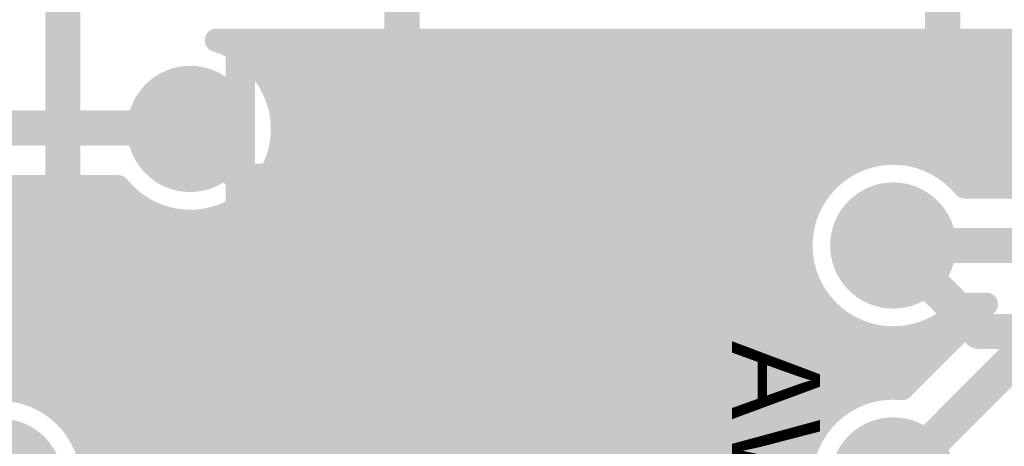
# Model space of a CAD drawing. Extents: x 7.17 to 14.1, y 4 to 11.75.
# Tile 32 of 189: x 7.72 to 8.05, y 7.42 to 7.57. Entities that reach past the tile are written whole.
import ezdxf

# ---------------------------------------------------------------- set-up
doc = ezdxf.new("R2010")
doc.units = 0
doc.layers.get('0').update_dxf_attribs({"linetype": 'CONTINUOUS'})
for name, color, linetype in [('BOTTOMLAYER', 5, 'CONTINUOUS'), ('BOTTOMSOLDER', 6, 'CONTINUOUS'), ('MECHANICAL1', 6, 'CONTINUOUS'), ('TOPLAYER', 1, 'CONTINUOUS'), ('TOPOVERLAY', 2, 'CONTINUOUS'), ('TOPPASTE', 8, 'CONTINUOUS'), ('TOPSOLDER', 216, 'CONTINUOUS')]:
    doc.layers.add(name, color=color, linetype=linetype)

# ---------------------------------------------------------------- blocks, each defined once
blk = doc.blocks.new('PIC16F870_57')
at = {"layer": 'TOPLAYER'}
for points in [[(-0.0399, -0.007082), (0.0401, -0.007082), (-0.0399, 0.006918), (0.0401, 0.006918)], [(-0.0399, -0.032672), (0.0401, -0.032672), (-0.0399, -0.018672), (0.0401, -0.018672)], [(-0.0399, -0.058262), (0.0401, -0.058262), (-0.0399, -0.044262), (0.0401, -0.044262)], [(-0.0399, -0.083852), (0.0401, -0.083852), (-0.0399, -0.069852), (0.0401, -0.069852)], [(-0.0399, -0.109442), (0.0401, -0.109442), (-0.0399, -0.095442), (0.0401, -0.095442)]]:
    blk.add_solid(points, dxfattribs=at)
at = {"layer": 'TOPOVERLAY', "const_width": 0.01}
for points in [[(-0.055, 0.02), (0.095, 0.02)], [(-0.055, -0.355), (-0.055, 0.02)], [(0.155, 0.02), (0.305, 0.02)]]:
    blk.add_lwpolyline(points, dxfattribs=at)
at = {"layer": 'TOPOVERLAY', "const_width": 0.005}
for points in [[(-0.0575, 0.02, 1), (-0.0525, 0.02, 1)], [(-0.0575, 0.02, 1), (-0.0525, 0.02, 1)], [(0.0925, 0.02, 1), (0.0975, 0.02, 1)], [(0.0925, 0.02, 1), (0.0975, 0.02, 1)], [(0.1525, 0.02, 1), (0.1575, 0.02, 1)], [(0.1525, 0.02, 1), (0.1575, 0.02, 1)]]:
    blk.add_lwpolyline(points, format="xyb", close=True, dxfattribs=at)
at = {"layer": 'TOPOVERLAY', "const_width": 0.01}
blk.add_lwpolyline([(0.155, 0.02, -1), (0.095, 0.02)], format="xyb", dxfattribs=at)
at = {"layer": 'TOPPASTE'}
for points in [[(-0.0399, -0.007082), (0.0401, -0.007082), (-0.0399, 0.006918), (0.0401, 0.006918)], [(-0.0399, -0.032672), (0.0401, -0.032672), (-0.0399, -0.018672), (0.0401, -0.018672)], [(-0.0399, -0.058262), (0.0401, -0.058262), (-0.0399, -0.044262), (0.0401, -0.044262)], [(-0.0399, -0.083852), (0.0401, -0.083852), (-0.0399, -0.069852), (0.0401, -0.069852)], [(-0.0399, -0.109442), (0.0401, -0.109442), (-0.0399, -0.095442), (0.0401, -0.095442)]]:
    blk.add_solid(points, dxfattribs=at)
at = {"layer": 'TOPSOLDER'}
for points in [[(-0.0439, -0.011082), (0.0441, -0.011082), (-0.0439, 0.010918), (0.0441, 0.010918)], [(-0.0439, -0.036672), (0.0441, -0.036672), (-0.0439, -0.014672), (0.0441, -0.014672)], [(-0.0439, -0.062262), (0.0441, -0.062262), (-0.0439, -0.040262), (0.0441, -0.040262)], [(-0.0439, -0.087852), (0.0441, -0.087852), (-0.0439, -0.065852), (0.0441, -0.065852)], [(-0.0439, -0.113442), (0.0441, -0.113442), (-0.0439, -0.091442), (0.0441, -0.091442)]]:
    blk.add_solid(points, dxfattribs=at)

msp = doc.modelspace()

# ---------------------------------------------------------------- linework, layer by layer
at = {"layer": 'BOTTOMLAYER'}
for points, const_width in [([(7.506983, 7.160506), (7.906382, 7.559904)], 0.008), ([(7.510519, 7.15697), (7.913453, 7.559904)], 0.008), ([(7.514055, 7.153435), (7.920524, 7.559904)], 0.008), ([(7.51759, 7.149899), (7.927595, 7.559904)], 0.008), ([(7.521126, 7.146363), (7.934666, 7.559904)], 0.008), ([(7.524661, 7.142828), (7.941737, 7.559904)], 0.008), ([(7.528197, 7.139292), (7.948809, 7.559904)], 0.008), ([(7.531732, 7.135757), (7.95588, 7.559904)], 0.008), ([(7.58662, 7.183573), (7.962951, 7.559904)], 0.008), ([(7.600827, 7.19071), (7.970022, 7.559904)], 0.008), ([(7.608571, 7.191382), (7.977093, 7.559904)], 0.008), ([(7.614787, 7.190527), (7.984164, 7.559904)], 0.008), ([(7.620075, 7.188744), (7.991235, 7.559904)], 0.008), ([(7.62466, 7.186258), (7.998306, 7.559904)], 0.008), ([(7.628642, 7.183169), (8.005377, 7.559904)], 0.008), ([(7.632448, 7.179904), (8.012448, 7.559904)], 0.008), ([(7.639519, 7.179904), (8.019519, 7.559904)], 0.008), ([(7.646591, 7.179904), (8.026591, 7.559904)], 0.008), ([(7.653662, 7.179904), (8.033662, 7.559904)], 0.008), ([(7.730634, 7.433654), (7.856884, 7.559904)], 0.008), ([(7.734192, 7.430141), (7.863955, 7.559904)], 0.008), ([(7.737181, 7.426059), (7.871026, 7.559904)], 0.008), ([(7.739555, 7.421362), (7.878097, 7.559904)], 0.008), ([(7.740772, 7.401365), (7.899311, 7.559904)], 0.008), ([(7.7412, 7.415935), (7.885169, 7.559904)], 0.008), ([(7.741854, 7.409518), (7.89224, 7.559904)], 0.008), ([(7.784166, 7.559904), (8.286031, 7.559904)], 0.008), ([(7.790552, 7.557212), (7.793244, 7.559904)], 0.008), ([(7.791396, 7.559904), (7.995111, 7.356189)], 0.008), ([(7.794786, 7.554375), (7.800315, 7.559904)], 0.008), ([(7.798445, 7.550962), (7.807386, 7.559904)], 0.008), ([(7.798467, 7.559904), (7.995376, 7.362995)], 0.008), ([(7.799085, 7.509176), (7.849813, 7.559904)], 0.008), ([(7.801537, 7.546983), (7.814458, 7.559904)], 0.008), ([(7.804025, 7.542401), (7.821529, 7.559904)], 0.008), ([(7.805538, 7.559904), (7.996768, 7.368674)], 0.008), ([(7.805812, 7.537117), (7.8286, 7.559904)], 0.008), ([(7.806011, 7.523173), (7.842742, 7.559904)], 0.008), ([(7.806673, 7.530906), (7.835671, 7.559904)], 0.008), ([(7.812609, 7.559904), (7.998945, 7.373569)], 0.008), ([(7.81968, 7.559904), (8.001761, 7.377824)], 0.008), ([(7.826751, 7.559904), (7.984361, 7.402294)], 0.008), ([(7.833823, 7.559904), (7.983406, 7.410321)], 0.008), ([(7.840894, 7.559904), (7.98412, 7.416678)], 0.008), ([(7.847965, 7.559904), (7.985805, 7.422063)], 0.008), ([(7.855036, 7.559904), (7.988212, 7.426727)], 0.008), ([(7.862107, 7.559904), (7.991231, 7.43078)], 0.008), ([(7.869178, 7.559904), (7.994817, 7.434265)], 0.008), ([(7.876249, 7.559904), (7.998977, 7.437177)], 0.008), ([(7.88332, 7.559904), (8.003761, 7.439463)], 0.008), ([(7.890391, 7.559904), (8.009298, 7.440997)], 0.008), ([(7.897462, 7.559904), (8.015882, 7.441485)], 0.008), ([(7.904534, 7.559904), (7.985357, 7.47908)], 0.008), ([(7.911605, 7.559904), (7.983465, 7.488044)], 0.008), ([(7.918676, 7.559904), (7.983773, 7.494807)], 0.008), ([(7.925747, 7.559904), (7.985191, 7.50046)], 0.008), ([(7.932818, 7.559904), (7.987388, 7.505334)], 0.008), ([(7.939889, 7.559904), (7.990222, 7.509571)], 0.008), ([(7.94696, 7.559904), (7.993632, 7.513232)], 0.008), ([(7.954031, 7.559904), (7.997608, 7.516327)], 0.008), ([(7.961102, 7.559904), (8.002187, 7.518819)], 0.008), ([(7.968173, 7.559904), (8.007468, 7.52061)], 0.008), ([(7.975244, 7.559904), (8.013673, 7.521476)], 0.008), ([(7.982316, 7.559904), (8.021396, 7.520824)], 0.008), ([(7.989387, 7.559904), (8.035205, 7.514086)], 0.008), ([(7.996102, 7.515273), (8.040733, 7.559904)], 0.008), ([(7.996458, 7.559904), (8.046362, 7.51)], 0.008), ([(8.003529, 7.559904), (8.053433, 7.51)], 0.008), ([(8.008804, 7.520904), (8.047804, 7.559904)], 0.008), ([(8.0106, 7.559904), (8.060504, 7.51)], 0.008), ([(8.016434, 7.521463), (8.054875, 7.559904)], 0.008), ([(8.017671, 7.559904), (8.067575, 7.51)], 0.008), ([(8.02259, 7.520548), (8.061946, 7.559904)], 0.008), ([(8.024742, 7.559904), (8.074646, 7.51)], 0.008), ([(8.027836, 7.518723), (8.069017, 7.559904)], 0.008), ([(8.031813, 7.559904), (8.081717, 7.51)], 0.008), ([(8.032387, 7.516203), (8.076088, 7.559904)], 0.008), ([(8.036338, 7.513083), (8.083159, 7.559904)], 0.008), ([(8.038884, 7.559904), (8.088788, 7.51)], 0.008), ([(8.040327, 7.51), (8.090231, 7.559904)], 0.008), ([(8.045955, 7.559904), (8.095859, 7.51)], 0.008), ([(8.047398, 7.51), (8.097302, 7.559904)], 0.008), ([(8.053027, 7.559904), (8.102931, 7.51)], 0.008), ([(8.054469, 7.51), (8.104373, 7.559904)], 0.008), ([(7.805323, 7.538906), (7.997114, 7.347115)], 0.008), ([(7.504904, 7.53), (7.774904, 7.53)], 0.012), ([(7.806687, 7.530471), (8.124378, 7.21278)], 0.008), ([(7.806161, 7.523926), (8.117307, 7.21278)], 0.008), ([(7.804602, 7.518414), (8.110235, 7.21278)], 0.008), ([(7.802295, 7.513649), (8.103164, 7.21278)], 0.008), ([(7.52924, 7.51), (7.750623, 7.51)], 0.008), ([(7.634606, 7.42955), (7.715056, 7.51)], 0.008), ([(7.641677, 7.42955), (7.722127, 7.51)], 0.008), ([(7.648748, 7.42955), (7.729198, 7.51)], 0.008), ([(7.65038, 7.51), (7.721289, 7.439091)], 0.008), ([(7.655819, 7.42955), (7.736269, 7.51)], 0.008), ([(7.657451, 7.51), (7.91345, 7.254002)], 0.008), ([(7.66289, 7.42955), (7.74334, 7.51)], 0.008), ([(7.664522, 7.51), (7.915901, 7.258621)], 0.008), ([(7.669961, 7.42955), (7.750411, 7.51)], 0.008), ([(7.671594, 7.51), (7.918959, 7.262634)], 0.008), ([(7.678665, 7.51), (7.922585, 7.26608)], 0.008), ([(7.685736, 7.51), (7.926785, 7.268951)], 0.008), ([(7.692807, 7.51), (7.931616, 7.271191)], 0.008), ([(7.699878, 7.51), (7.937213, 7.272665)], 0.008), ([(7.706949, 7.51), (7.943888, 7.273061)], 0.008), ([(7.71402, 7.51), (7.95263, 7.27139)], 0.008), ([(7.721091, 7.51), (8.018311, 7.21278)], 0.008), ([(7.728162, 7.51), (8.025382, 7.21278)], 0.008), ([(7.735233, 7.51), (8.032453, 7.21278)], 0.008), ([(7.742305, 7.51), (8.039525, 7.21278)], 0.008), ([(7.749376, 7.51), (8.046596, 7.21278)], 0.008), ([(7.799366, 7.509507), (8.096093, 7.21278)], 0.008), ([(8.03924, 7.51), (8.244904, 7.51)], 0.008), ([(7.660733, 7.179904), (7.989631, 7.508802)], 0.008), ([(7.677033, 7.42955), (7.753942, 7.506459)], 0.008), ([(7.684104, 7.42955), (7.757921, 7.503367)], 0.008), ([(7.726504, 7.436595), (7.795728, 7.505819)], 0.008), ([(7.791795, 7.502936), (8.081951, 7.21278)], 0.008), ([(7.795865, 7.505937), (8.089022, 7.21278)], 0.008), ([(7.701365, 7.43974), (7.762503, 7.500878)], 0.008), ([(7.787111, 7.500549), (8.07488, 7.21278)], 0.008), ([(7.667804, 7.179904), (7.984, 7.4961)], 0.008), ([(7.70974, 7.441044), (7.767787, 7.499092)], 0.008), ([(7.716259, 7.440492), (7.773998, 7.498231)], 0.008), ([(7.721753, 7.438915), (7.781731, 7.498893)], 0.008), ([(7.767209, 7.499237), (8.053667, 7.21278)], 0.008), ([(7.77531, 7.498208), (8.060738, 7.21278)], 0.008), ([(7.781702, 7.498887), (8.067809, 7.21278)], 0.008), ([(8.014904, 7.49), (8.244904, 7.49)], 0.012), ([(7.674875, 7.179904), (7.983441, 7.48847)], 0.008), ([(7.681946, 7.179904), (7.984356, 7.482314)], 0.008), ([(7.689017, 7.179904), (7.986181, 7.477068)], 0.008), ([(7.696088, 7.179904), (7.988701, 7.472517)], 0.008), ([(8.014246, 7.441493), (8.042753, 7.47)], 0.008), ([(8.01797, 7.44135), (8.04662, 7.47)], 0.008), ([(8.03924, 7.47), (8.04662, 7.47)], 0.008), ([(7.703159, 7.179904), (7.991821, 7.468566)], 0.008), ([(8.038136, 7.468728), (8.041742, 7.465122)], 0.008), ([(7.71023, 7.179904), (7.995507, 7.46518)], 0.008), ([(7.717302, 7.179904), (7.999771, 7.462373)], 0.008), ([(8.030238, 7.462484), (8.034671, 7.458051)], 0.008), ([(8.034475, 7.465318), (8.038206, 7.461587)], 0.008), ([(7.724373, 7.179904), (8.004676, 7.460207)], 0.008), ([(8.003984, 7.460453), (8.020529, 7.443909)], 0.008), ([(8.005854, 7.440172), (8.026326, 7.460644)], 0.008), ([(8.014904, 7.41), (8.064904, 7.46)], 0.012), ([(8.025364, 7.460287), (8.031135, 7.454516)], 0.008), ([(7.731444, 7.179904), (8.010368, 7.458828)], 0.008), ([(7.738515, 7.179904), (8.017194, 7.458583)], 0.008), ([(8.012948, 7.458561), (8.024064, 7.447444)], 0.008), ([(8.019711, 7.458869), (8.0276, 7.45098)], 0.008), ([(7.739895, 7.420485), (7.911709, 7.248671)], 0.008), ([(7.745586, 7.179904), (7.984732, 7.41905)], 0.008)]:
    msp.add_lwpolyline(points, dxfattribs=dict(at, const_width=const_width))
for points, const_width in [([(7.782165, 7.559904, 1), (7.786166, 7.559904, 1)], 0.004), ([(7.782165, 7.559904, 1), (7.786166, 7.559904, 1)], 0.004), ([(7.789396, 7.559904, 1), (7.793396, 7.559904, 1)], 0.004), ([(7.791244, 7.559904, 1), (7.795244, 7.559904, 1)], 0.004), ([(7.796467, 7.559904, 1), (7.800467, 7.559904, 1)], 0.004), ([(7.798315, 7.559904, 1), (7.802315, 7.559904, 1)], 0.004), ([(7.803538, 7.559904, 1), (7.807538, 7.559904, 1)], 0.004), ([(7.805387, 7.559904, 1), (7.809386, 7.559904, 1)], 0.004), ([(7.810609, 7.559904, 1), (7.814609, 7.559904, 1)], 0.004), ([(7.812458, 7.559904, 1), (7.816458, 7.559904, 1)], 0.004), ([(7.81768, 7.559904, 1), (7.82168, 7.559904, 1)], 0.004), ([(7.819529, 7.559904, 1), (7.823529, 7.559904, 1)], 0.004), ([(7.824751, 7.559904, 1), (7.828751, 7.559904, 1)], 0.004), ([(7.8266, 7.559904, 1), (7.8306, 7.559904, 1)], 0.004), ([(7.831823, 7.559904, 1), (7.835822, 7.559904, 1)], 0.004), ([(7.833671, 7.559904, 1), (7.837671, 7.559904, 1)], 0.004), ([(7.838894, 7.559904, 1), (7.842894, 7.559904, 1)], 0.004), ([(7.840742, 7.559904, 1), (7.844742, 7.559904, 1)], 0.004), ([(7.845965, 7.559904, 1), (7.849965, 7.559904, 1)], 0.004), ([(7.847813, 7.559904, 1), (7.851813, 7.559904, 1)], 0.004), ([(7.853036, 7.559904, 1), (7.857036, 7.559904, 1)], 0.004), ([(7.854884, 7.559904, 1), (7.858884, 7.559904, 1)], 0.004), ([(7.860107, 7.559904, 1), (7.864107, 7.559904, 1)], 0.004), ([(7.861955, 7.559904, 1), (7.865955, 7.559904, 1)], 0.004), ([(7.867178, 7.559904, 1), (7.871178, 7.559904, 1)], 0.004), ([(7.869026, 7.559904, 1), (7.873026, 7.559904, 1)], 0.004), ([(7.874249, 7.559904, 1), (7.878249, 7.559904, 1)], 0.004), ([(7.876098, 7.559904, 1), (7.880097, 7.559904, 1)], 0.004), ([(7.88132, 7.559904, 1), (7.88532, 7.559904, 1)], 0.004), ([(7.883169, 7.559904, 1), (7.887169, 7.559904, 1)], 0.004), ([(7.888391, 7.559904, 1), (7.892391, 7.559904, 1)], 0.004), ([(7.89024, 7.559904, 1), (7.89424, 7.559904, 1)], 0.004), ([(7.895462, 7.559904, 1), (7.899462, 7.559904, 1)], 0.004), ([(7.897311, 7.559904, 1), (7.901311, 7.559904, 1)], 0.004), ([(7.902533, 7.559904, 1), (7.906534, 7.559904, 1)], 0.004), ([(7.904382, 7.559904, 1), (7.908382, 7.559904, 1)], 0.004), ([(7.909605, 7.559904, 1), (7.913605, 7.559904, 1)], 0.004), ([(7.911453, 7.559904, 1), (7.915453, 7.559904, 1)], 0.004), ([(7.916676, 7.559904, 1), (7.920676, 7.559904, 1)], 0.004), ([(7.918524, 7.559904, 1), (7.922524, 7.559904, 1)], 0.004), ([(7.923747, 7.559904, 1), (7.927747, 7.559904, 1)], 0.004), ([(7.925595, 7.559904, 1), (7.929595, 7.559904, 1)], 0.004), ([(7.930818, 7.559904, 1), (7.934818, 7.559904, 1)], 0.004), ([(7.932666, 7.559904, 1), (7.936666, 7.559904, 1)], 0.004), ([(7.937889, 7.559904, 1), (7.941889, 7.559904, 1)], 0.004), ([(7.939737, 7.559904, 1), (7.943737, 7.559904, 1)], 0.004), ([(7.94496, 7.559904, 1), (7.94896, 7.559904, 1)], 0.004), ([(7.946809, 7.559904, 1), (7.950808, 7.559904, 1)], 0.004), ([(7.952031, 7.559904, 1), (7.956031, 7.559904, 1)], 0.004), ([(7.95388, 7.559904, 1), (7.95788, 7.559904, 1)], 0.004), ([(7.959102, 7.559904, 1), (7.963102, 7.559904, 1)], 0.004), ([(7.960951, 7.559904, 1), (7.964951, 7.559904, 1)], 0.004), ([(7.966173, 7.559904, 1), (7.970173, 7.559904, 1)], 0.004), ([(7.968022, 7.559904, 1), (7.972022, 7.559904, 1)], 0.004), ([(7.973244, 7.559904, 1), (7.977245, 7.559904, 1)], 0.004), ([(7.975093, 7.559904, 1), (7.979093, 7.559904, 1)], 0.004), ([(7.980316, 7.559904, 1), (7.984316, 7.559904, 1)], 0.004), ([(7.982164, 7.559904, 1), (7.986164, 7.559904, 1)], 0.004), ([(7.987387, 7.559904, 1), (7.991387, 7.559904, 1)], 0.004), ([(7.989235, 7.559904, 1), (7.993235, 7.559904, 1)], 0.004), ([(7.994458, 7.559904, 1), (7.998458, 7.559904, 1)], 0.004), ([(7.996306, 7.559904, 1), (8.000306, 7.559904, 1)], 0.004), ([(8.001529, 7.559904, 1), (8.005529, 7.559904, 1)], 0.004), ([(8.003377, 7.559904, 1), (8.007377, 7.559904, 1)], 0.004), ([(8.0086, 7.559904, 1), (8.0126, 7.559904, 1)], 0.004), ([(8.010448, 7.559904, 1), (8.014448, 7.559904, 1)], 0.004), ([(8.015671, 7.559904, 1), (8.019671, 7.559904, 1)], 0.004), ([(8.01752, 7.559904, 1), (8.02152, 7.559904, 1)], 0.004), ([(8.022742, 7.559904, 1), (8.026742, 7.559904, 1)], 0.004), ([(8.024591, 7.559904, 1), (8.028591, 7.559904, 1)], 0.004), ([(8.029813, 7.559904, 1), (8.033813, 7.559904, 1)], 0.004), ([(8.031662, 7.559904, 1), (8.035662, 7.559904, 1)], 0.004), ([(8.036884, 7.559904, 1), (8.040884, 7.559904, 1)], 0.004), ([(8.038733, 7.559904, 1), (8.042733, 7.559904, 1)], 0.004), ([(8.043955, 7.559904, 1), (8.047956, 7.559904, 1)], 0.004), ([(8.045804, 7.559904, 1), (8.049804, 7.559904, 1)], 0.004), ([(8.051027, 7.559904, 1), (8.055027, 7.559904, 1)], 0.004), ([(8.052875, 7.559904, 1), (8.056875, 7.559904, 1)], 0.004), ([(7.788552, 7.557212, 1), (7.792552, 7.557212, 1)], 0.004), ([(7.792787, 7.554375, 1), (7.796786, 7.554375, 1)], 0.004), ([(7.796445, 7.550962, 1), (7.800445, 7.550962, 1)], 0.004), ([(7.799537, 7.546983, 1), (7.803537, 7.546983, 1)], 0.004), ([(7.802026, 7.542401, 1), (7.806025, 7.542401, 1)], 0.004), ([(7.803323, 7.538906, 1), (7.807323, 7.538906, 1)], 0.004), ([(7.803812, 7.537117, 1), (7.807812, 7.537117, 1)], 0.004), ([(7.771904, 7.53, 1), (7.777904, 7.53, 1)], 0.006), ([(7.804673, 7.530906, 1), (7.808673, 7.530906, 1)], 0.004), ([(7.804687, 7.530471, 1), (7.808687, 7.530471, 1)], 0.004), ([(7.804696, 7.529708, 1), (7.808696, 7.529708, 1)], 0.004), ([(7.804696, 7.529708, 1), (7.808696, 7.529708, 1)], 0.004), ([(7.804011, 7.523173, 1), (7.808011, 7.523173, 1)], 0.004), ([(7.804161, 7.523926, 1), (7.808161, 7.523926, 1)], 0.004), ([(8.005468, 7.52061, 1), (8.009468, 7.52061, 1)], 0.004), ([(8.006804, 7.520904, 1), (8.010803, 7.520904, 1)], 0.004), ([(8.011673, 7.521476, 1), (8.015673, 7.521476, 1)], 0.004), ([(8.014434, 7.521463, 1), (8.018434, 7.521463, 1)], 0.004), ([(8.019396, 7.520824, 1), (8.023396, 7.520824, 1)], 0.004), ([(8.02059, 7.520548, 1), (8.02459, 7.520548, 1)], 0.004), ([(7.802602, 7.518414, 1), (7.806602, 7.518414, 1)], 0.004), ([(7.995608, 7.516327, 1), (7.999608, 7.516327, 1)], 0.004), ([(8.000187, 7.518819, 1), (8.004187, 7.518819, 1)], 0.004), ([(8.025836, 7.518723, 1), (8.029836, 7.518723, 1)], 0.004), ([(8.030387, 7.516203, 1), (8.034387, 7.516203, 1)], 0.004), ([(7.800295, 7.513649, 1), (7.804295, 7.513649, 1)], 0.004), ([(7.991632, 7.513232, 1), (7.995632, 7.513232, 1)], 0.004), ([(7.994102, 7.515273, 1), (7.998102, 7.515273, 1)], 0.004), ([(8.033205, 7.514086, 1), (8.037205, 7.514086, 1)], 0.004), ([(8.034338, 7.513083, 1), (8.038338, 7.513083, 1)], 0.004), ([(7.71202, 7.51, 1), (7.71602, 7.51, 1)], 0.004), ([(7.713056, 7.51, 1), (7.717056, 7.51, 1)], 0.004), ([(7.719091, 7.51, 1), (7.723091, 7.51, 1)], 0.004), ([(7.720127, 7.51, 1), (7.724127, 7.51, 1)], 0.004), ([(7.726162, 7.51, 1), (7.730162, 7.51, 1)], 0.004), ([(7.727198, 7.51, 1), (7.731198, 7.51, 1)], 0.004), ([(7.733233, 7.51, 1), (7.737233, 7.51, 1)], 0.004), ([(7.734269, 7.51, 1), (7.738269, 7.51, 1)], 0.004), ([(7.740304, 7.51, 1), (7.744305, 7.51, 1)], 0.004), ([(7.74134, 7.51, 1), (7.74534, 7.51, 1)], 0.004), ([(7.747376, 7.51, 1), (7.751376, 7.51, 1)], 0.004), ([(7.748411, 7.51, 1), (7.752411, 7.51, 1)], 0.004), ([(7.748623, 7.51, 1), (7.752623, 7.51, 1)], 0.004), ([(7.748623, 7.51, 1), (7.752623, 7.51, 1)], 0.004), ([(7.797366, 7.509507, 1), (7.801366, 7.509507, 1)], 0.004), ([(7.988222, 7.509571, 1), (7.992222, 7.509571, 1)], 0.004), ([(8.03724, 7.51, 1), (8.04124, 7.51, 1)], 0.004), ([(8.03724, 7.51, 1), (8.04124, 7.51, 1)], 0.004), ([(8.038327, 7.51, 1), (8.042326, 7.51, 1)], 0.004), ([(8.044362, 7.51, 1), (8.048362, 7.51, 1)], 0.004), ([(8.045398, 7.51, 1), (8.049398, 7.51, 1)], 0.004), ([(8.051433, 7.51, 1), (8.055433, 7.51, 1)], 0.004), ([(8.052469, 7.51, 1), (8.056469, 7.51, 1)], 0.004), ([(7.751942, 7.506459, 1), (7.755942, 7.506459, 1)], 0.004), ([(7.797085, 7.509176, 1), (7.801085, 7.509176, 1)], 0.004), ([(7.987631, 7.508802, 1), (7.991631, 7.508802, 1)], 0.004), ([(7.755921, 7.503367, 1), (7.759921, 7.503367, 1)], 0.004), ([(7.789795, 7.502936, 1), (7.793795, 7.502936, 1)], 0.004), ([(7.793728, 7.505819, 1), (7.797728, 7.505819, 1)], 0.004), ([(7.793865, 7.505937, 1), (7.797865, 7.505937, 1)], 0.004), ([(7.985388, 7.505334, 1), (7.989388, 7.505334, 1)], 0.004), ([(7.760503, 7.500878, 1), (7.764503, 7.500878, 1)], 0.004), ([(7.785111, 7.500549, 1), (7.789111, 7.500549, 1)], 0.004), ([(7.983191, 7.50046, 1), (7.987191, 7.50046, 1)], 0.004), ([(7.765209, 7.499237, 1), (7.769209, 7.499237, 1)], 0.004), ([(7.765787, 7.499092, 1), (7.769787, 7.499092, 1)], 0.004), ([(7.771998, 7.498231, 1), (7.775998, 7.498231, 1)], 0.004), ([(7.77331, 7.498208, 1), (7.77731, 7.498208, 1)], 0.004), ([(7.779702, 7.498887, 1), (7.783702, 7.498887, 1)], 0.004), ([(7.779731, 7.498893, 1), (7.783731, 7.498893, 1)], 0.004), ([(7.982, 7.4961, 1), (7.986, 7.4961, 1)], 0.004), ([(7.981773, 7.494807, 1), (7.985773, 7.494807, 1)], 0.004), ([(8.011904, 7.49, 1), (8.017904, 7.49, 1)], 0.006), ([(7.981441, 7.48847, 1), (7.985441, 7.48847, 1)], 0.004), ([(7.981465, 7.488044, 1), (7.985465, 7.488044, 1)], 0.004), ([(7.982356, 7.482314, 1), (7.986356, 7.482314, 1)], 0.004), ([(7.983357, 7.47908, 1), (7.987357, 7.47908, 1)], 0.004), ([(7.984181, 7.477068, 1), (7.988181, 7.477068, 1)], 0.004), ([(7.986701, 7.472517, 1), (7.990701, 7.472517, 1)], 0.004), ([(8.03724, 7.47, 1), (8.04124, 7.47, 1)], 0.004), ([(8.03724, 7.47, 1), (8.04124, 7.47, 1)], 0.004), ([(8.040753, 7.47, 1), (8.044753, 7.47, 1)], 0.004), ([(8.04462, 7.47, 1), (8.04862, 7.47, 1)], 0.004), ([(8.04462, 7.47, 1), (8.04862, 7.47, 1)], 0.004), ([(7.989821, 7.468566, 1), (7.993821, 7.468566, 1)], 0.004), ([(8.036136, 7.468728, 1), (8.040136, 7.468728, 1)], 0.004), ([(7.993507, 7.46518, 1), (7.997507, 7.46518, 1)], 0.004), ([(7.997771, 7.462373, 1), (8.001771, 7.462373, 1)], 0.004), ([(8.028238, 7.462484, 1), (8.032238, 7.462484, 1)], 0.004), ([(8.032475, 7.465318, 1), (8.036475, 7.465318, 1)], 0.004), ([(8.039742, 7.465122, 1), (8.043742, 7.465122, 1)], 0.004), ([(8.001984, 7.460453, 1), (8.005984, 7.460453, 1)], 0.004), ([(8.002676, 7.460207, 1), (8.006676, 7.460207, 1)], 0.004), ([(8.023364, 7.460287, 1), (8.027364, 7.460287, 1)], 0.004), ([(8.024326, 7.460644, 1), (8.028326, 7.460644, 1)], 0.004), ([(8.036206, 7.461587, 1), (8.040206, 7.461587, 1)], 0.004), ([(8.008368, 7.458828, 1), (8.012368, 7.458828, 1)], 0.004), ([(8.010948, 7.458561, 1), (8.014948, 7.458561, 1)], 0.004), ([(8.015194, 7.458583, 1), (8.019194, 7.458583, 1)], 0.004), ([(8.017711, 7.458869, 1), (8.021711, 7.458869, 1)], 0.004), ([(8.032671, 7.458051, 1), (8.036671, 7.458051, 1)], 0.004), ([(8.029135, 7.454516, 1), (8.033135, 7.454516, 1)], 0.004), ([(8.0256, 7.45098, 1), (8.0296, 7.45098, 1)], 0.004), ([(8.022064, 7.447444, 1), (8.026064, 7.447444, 1)], 0.004), ([(8.018529, 7.443909, 1), (8.022529, 7.443909, 1)], 0.004), ([(7.714259, 7.440492, 1), (7.718259, 7.440492, 1)], 0.004), ([(7.719289, 7.439091, 1), (7.723289, 7.439091, 1)], 0.004), ([(7.719753, 7.438915, 1), (7.723753, 7.438915, 1)], 0.004), ([(8.001761, 7.439463, 1), (8.005761, 7.439463, 1)], 0.004), ([(8.003854, 7.440172, 1), (8.007854, 7.440172, 1)], 0.004), ([(8.007298, 7.440997, 1), (8.011298, 7.440997, 1)], 0.004), ([(8.012246, 7.441493, 1), (8.016246, 7.441493, 1)], 0.004), ([(8.013882, 7.441485, 1), (8.017882, 7.441485, 1)], 0.004), ([(8.01597, 7.44135, 1), (8.01997, 7.44135, 1)], 0.004), ([(8.01597, 7.44135, 1), (8.01997, 7.44135, 1)], 0.004), ([(7.724504, 7.436595, 1), (7.728504, 7.436595, 1)], 0.004), ([(7.996976, 7.437177, 1), (8.000977, 7.437177, 1)], 0.004), ([(7.728634, 7.433654, 1), (7.732634, 7.433654, 1)], 0.004), ([(7.992817, 7.434265, 1), (7.996817, 7.434265, 1)], 0.004), ([(7.732192, 7.430141, 1), (7.736192, 7.430141, 1)], 0.004), ([(7.989231, 7.43078, 1), (7.993231, 7.43078, 1)], 0.004), ([(7.735181, 7.426059, 1), (7.739181, 7.426059, 1)], 0.004), ([(7.986212, 7.426727, 1), (7.990212, 7.426727, 1)], 0.004), ([(7.737556, 7.421362, 1), (7.741555, 7.421362, 1)], 0.004), ([(7.737895, 7.420485, 1), (7.741895, 7.420485, 1)], 0.004), ([(7.982732, 7.41905, 1), (7.986732, 7.41905, 1)], 0.004), ([(7.983805, 7.422063, 1), (7.987805, 7.422063, 1)], 0.004)]:
    msp.add_lwpolyline(points, format="xyb", close=True, dxfattribs=dict(at, const_width=const_width))
at = {"layer": 'BOTTOMLAYER', "const_width": 0.008}
for points in [[(7.784166, 7.559904, -0.33196), (7.806696, 7.529708)], [(7.806696, 7.529708, -0.708498), (7.750623, 7.51)], [(8.03924, 7.47, -2.791809), (8.03924, 7.51)], [(7.686018, 7.42955, -0.704024), (7.741854, 7.40955)], [(8.00405, 7.380429, -0.880297), (8.01797, 7.44135)]]:
    msp.add_lwpolyline(points, format="xyb", dxfattribs=at)
at = {"layer": 'BOTTOMSOLDER', "const_width": 0.0215}
for points in [[(7.764446, 7.529708, 1), (7.785946, 7.529708, 1)], [(8.004154, 7.49, 1), (8.025654, 7.49, 1)], [(7.699604, 7.40955, 1), (7.721104, 7.40955, 1)], [(8.004154, 7.41, 1), (8.025654, 7.41, 1)]]:
    msp.add_lwpolyline(points, format="xyb", close=True, dxfattribs=at)
at = {"layer": 'MECHANICAL1', "const_width": 0.01}
for points in [[(7.879904, 7.5575), (7.939904, 7.5575)], [(7.879904, 7.1825), (7.879904, 7.5575)], [(7.999904, 7.5575), (8.069904, 7.5575)]]:
    msp.add_lwpolyline(points, dxfattribs=at)
at = {"layer": 'MECHANICAL1', "const_width": 0.005}
for points in [[(7.877404, 7.5575, 1), (7.882404, 7.5575, 1)], [(7.877404, 7.5575, 1), (7.882404, 7.5575, 1)], [(7.937404, 7.5575, 1), (7.942404, 7.5575, 1)], [(7.937404, 7.5575, 1), (7.942404, 7.5575, 1)], [(7.997404, 7.5575, 1), (8.002404, 7.5575, 1)], [(7.997404, 7.5575, 1), (8.002404, 7.5575, 1)]]:
    msp.add_lwpolyline(points, format="xyb", close=True, dxfattribs=at)
at = {"layer": 'MECHANICAL1', "const_width": 0.01}
msp.add_lwpolyline([(7.999904, 7.5575, -1), (7.939904, 7.5575)], format="xyb", dxfattribs=at)
at = {"layer": 'TOPLAYER', "const_width": 0.012}
for points in [[(8.031769, 7.529708), (8.031769, 7.636865)], [(7.731769, 7.509708), (7.731769, 7.621573)], [(7.847404, 7.5375), (7.847404, 7.602318)], [(7.775196, 7.529708), (7.776769, 7.529708)], [(7.776769, 7.529708), (7.794567, 7.51191)], [(8.031769, 7.529708), (8.049567, 7.51191)], [(7.794567, 7.51191), (7.847404, 7.51191)], [(8.049567, 7.51191), (8.102604, 7.51191)], [(7.731769, 7.509708), (7.755157, 7.48632)], [(7.709904, 7.5), (7.749174, 7.46073)], [(7.674904, 7.495), (7.734764, 7.43514)], [(8.014904, 7.49), (8.044175, 7.460729)], [(7.755157, 7.48632), (7.847404, 7.48632)], [(7.749174, 7.46073), (7.847404, 7.46073)], [(8.044175, 7.460729), (8.102604, 7.460729)], [(7.734764, 7.43514), (7.847404, 7.43514)]]:
    msp.add_lwpolyline(points, dxfattribs=at)
at = {"layer": 'TOPLAYER', "const_width": 0.006}
for points in [[(7.844404, 7.5375, 1), (7.850404, 7.5375, 1)], [(7.772196, 7.529708, 1), (7.778196, 7.529708, 1)], [(7.773769, 7.529708, 1), (7.779769, 7.529708, 1)], [(7.773769, 7.529708, 1), (7.779769, 7.529708, 1)], [(8.028769, 7.529708, 1), (8.034769, 7.529708, 1)], [(8.028769, 7.529708, 1), (8.034769, 7.529708, 1)], [(7.791567, 7.51191, 1), (7.797567, 7.51191, 1)], [(7.791567, 7.51191, 1), (7.797567, 7.51191, 1)], [(7.844404, 7.51191, 1), (7.850404, 7.51191, 1)], [(8.046567, 7.51191, 1), (8.052567, 7.51191, 1)], [(8.046567, 7.51191, 1), (8.052567, 7.51191, 1)], [(7.728769, 7.509708, 1), (7.734769, 7.509708, 1)], [(7.728769, 7.509708, 1), (7.734769, 7.509708, 1)], [(8.011904, 7.49, 1), (8.017904, 7.49, 1)], [(7.752157, 7.48632, 1), (7.758157, 7.48632, 1)], [(7.752157, 7.48632, 1), (7.758157, 7.48632, 1)], [(7.844404, 7.48632, 1), (7.850404, 7.48632, 1)], [(7.746174, 7.46073, 1), (7.752174, 7.46073, 1)], [(7.746174, 7.46073, 1), (7.752174, 7.46073, 1)], [(7.844404, 7.46073, 1), (7.850404, 7.46073, 1)], [(8.041175, 7.460729, 1), (8.047175, 7.460729, 1)], [(8.041175, 7.460729, 1), (8.047175, 7.460729, 1)], [(7.731764, 7.43514, 1), (7.737764, 7.43514, 1)], [(7.731764, 7.43514, 1), (7.737764, 7.43514, 1)], [(7.844404, 7.43514, 1), (7.850404, 7.43514, 1)]]:
    msp.add_lwpolyline(points, format="xyb", close=True, dxfattribs=at)
at = {"layer": 'TOPSOLDER', "const_width": 0.0215}
for points in [[(7.764446, 7.529708, 1), (7.785946, 7.529708, 1)], [(8.004154, 7.49, 1), (8.025654, 7.49, 1)], [(7.699604, 7.40955, 1), (7.721104, 7.40955, 1)], [(8.004154, 7.41, 1), (8.025654, 7.41, 1)]]:
    msp.add_lwpolyline(points, format="xyb", close=True, dxfattribs=at)

# ---------------------------------------------------------------- block references
at = {"rotation": 360}
msp.add_blockref('PIC16F870_57', (7.847304, 7.537582), dxfattribs=at)

# ---------------------------------------------------------------- texts
at = {"layer": 'MECHANICAL1'}
msp.add_text('AWI501E', height=0.03, rotation=270, dxfattribs=at).set_placement((7.959904, 7.4575))

doc.saveas('drawing.dxf')
